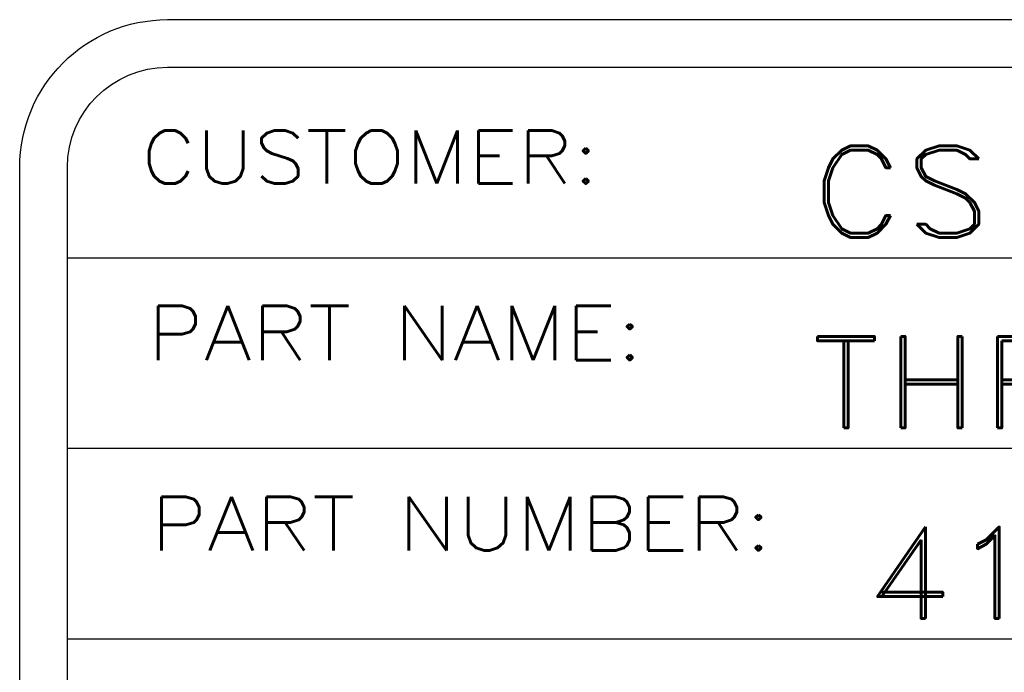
# Model space of a CAD drawing. Header units: inches. Extents: x 3 to 351, y 4 to 271.
# Tile 68 of 256: x 90.097 to 91.13, y 106.084 to 106.769. Entities that reach past the tile are written whole.
import ezdxf
from ezdxf.enums import TextEntityAlignment as Align

# ---------------------------------------------------------------- set-up
doc = ezdxf.new("R2010")
doc.units = ezdxf.units.IN
doc.header["$LTSCALE"] = 0.5
doc.header["$MEASUREMENT"] = 0
doc.layers.add('PLOTVIEW1', color=7, linetype='Continuous')
doc.layers.add('STR_1', color=7, linetype='Continuous')
doc.styles.add('VERO3-RomanS', font='romans__.ttf')
doc.styles.add('VERO5-RomanD', font='romand__.ttf')

msp = doc.modelspace()

# ---------------------------------------------------------------- linework, layer by layer
at = {"layer": 'PLOTVIEW1', "color": 252, "linetype": 'Continuous'}
for p, q in [((90.1468, 106.5192, 0.0197), (96.8567, 106.5192, 0.0197)), ((90.1468, 106.3192, 0.0197), (96.8567, 106.3192, 0.0197)), ((90.1468, 106.1192, 0.0197), (96.8567, 106.1192, 0.0197))]:
    msp.add_line(p, q, dxfattribs=at)
at = {"layer": 'STR_1', "color": 4, "linetype": 'Continuous'}
for p, q in [((90.2518, 106.7692), (96.7517, 106.7692)), ((90.2518, 106.7192), (96.7517, 106.7192)), ((90.0968, 105.1975), (90.0968, 106.6142)), ((90.1468, 105.1975), (90.1468, 106.6142))]:
    msp.add_line(p, q, dxfattribs=at)
at = {"layer": 'STR_1', "color": 4, "linetype": 'Continuous', "extrusion": (0, 8.88178e-16, -1)}
for radius in [0.155, 0.105]:
    msp.add_arc((-90.2518, 106.6142), radius, 0, 90, dxfattribs=at)

# ---------------------------------------------------------------- texts
at = {"layer": 'PLOTVIEW1', "color": 7, "linetype": 'Continuous'}
for s, height, style, width, p, p2 in [('CUSTOMER:', 0.05567, 'VERO3-RomanS', 0.999565, (90.2242, 106.597, 0.0197), (90.7042, 106.597, 0.0197)), ('CS COSMOS', 0.09605, 'VERO5-RomanD', 1.000792, (90.9265, 106.5406, 0.0197), (91.7893, 106.5406, 0.0197)), ('PART NAME:', 0.05678, 'VERO3-RomanS', 0.999175, (90.2307, 106.4118, 0.0197), (90.7507, 106.4118, 0.0197)), ('THRUST WASHER', 0.096051, 'VERO5-RomanD', 1.000818, (90.9242, 106.3406, 0.0197), (92.1262, 106.3406, 0.0197)), ('PART NUMBER:', 0.056387, 'VERO3-RomanS', 0.99916, (90.2343, 106.2119, 0.0197), (90.8857, 106.2119, 0.0197)), ('4180-713-1601-A', 0.096051, 'VERO5-RomanD', 1.000513, (90.9829, 106.1406, 0.0197), (92.4188, 106.1406, 0.0197))]:
    msp.add_text(s, height=height, dxfattribs=dict(at, style=style, width=width)).set_placement(p, p2, align=Align.FIT)

doc.saveas('drawing.dxf')
